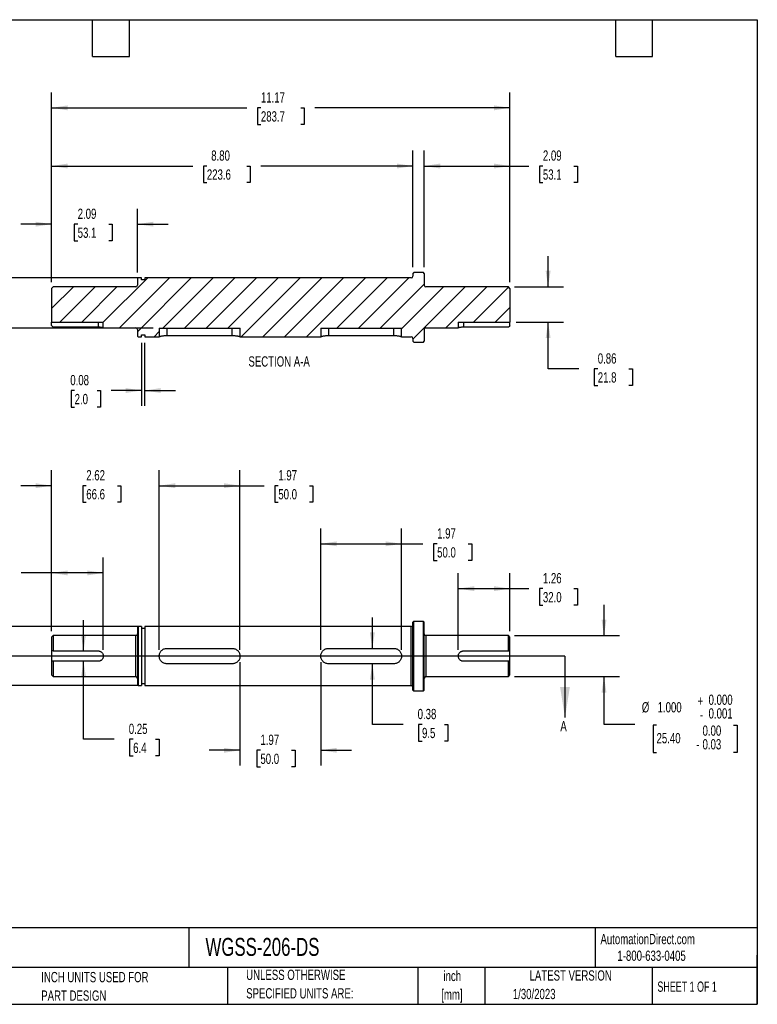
# Model space of a CAD drawing. Header units: inches. Extents: x 0.7 to 32.2, y 0.7 to 24.8.
# Tile 2 of 2: x 14.3 to 32.2, y 0.7 to 24.8. Entities that reach past the tile are written whole.
import ezdxf

# ---------------------------------------------------------------- set-up
doc = ezdxf.new("R2010")
doc.units = ezdxf.units.IN
doc.header["$LTSCALE"] = 3
doc.header["$MEASUREMENT"] = 0
doc.layers.add('DIMENSIONS', color=140, linetype='Continuous', lineweight=25)
doc.layers.add('TEXT', color=140, linetype='Continuous', lineweight=25)
doc.layers.add('HATCH', color=6, linetype='Continuous')
doc.styles.add('SLDTEXTSTYLE0', font='TXT', dxfattribs={"width": 0.7})
doc.styles.add('SLDTEXTSTYLE1', font='TXT', dxfattribs={"width": 0.65})
doc.dimstyles.new('SLDDIMSTYLE0', dxfattribs={"dimtxt": 0.254883, "dimasz": 0.39, "dimexe": 0, "dimexo": 0.0625, "dimgap": 0.063721, "dimtad": 0, "dimtih": 1, "dimtoh": 1, "dimdec": 3, "dimrnd": 1e-09, "dimzin": 12, "dimdsep": 46, "dimtxsty": 'SLDTEXTSTYLE0', "dimsah": 1, "dimcen": 0.09, "dimadec": 0, "dimazin": 3, "dimtol": 1, "dimtm": 0.001, "dimtfac": 1, "dimtdec": 3, "dimtofl": 0, "dimtmove": 0, "dimatfit": 3, "dimfxl": 0, "dimfrac": 2, "dimtolj": 1, "dimtzin": 0, "dimarcsym": 0})
doc.dimstyles.new('SLDDIMSTYLE1', dxfattribs={"dimtxt": 0.254883, "dimasz": 0.39, "dimexe": 0, "dimexo": 0.0625, "dimgap": 0.063721, "dimtad": 0, "dimtih": 1, "dimtoh": 1, "dimrnd": 1e-09, "dimzin": 12, "dimdsep": 46, "dimtxsty": 'SLDTEXTSTYLE0', "dimsah": 1, "dimcen": 0.09, "dimadec": 0, "dimazin": 3, "dimtfac": 1, "dimtofl": 0, "dimtmove": 0, "dimatfit": 3, "dimfxl": 0, "dimfrac": 2, "dimtolj": 1, "dimtzin": 12, "dimarcsym": 0})
doc.dimstyles.new('SLDDIMSTYLE2', dxfattribs={"dimtxt": 0.254883, "dimasz": 0.39, "dimexe": 0, "dimexo": 0.0625, "dimgap": 0.063721, "dimtad": 0, "dimtih": 1, "dimtoh": 1, "dimrnd": 1e-09, "dimdsep": 46, "dimtxsty": 'SLDTEXTSTYLE0', "dimsah": 1, "dimcen": 0.09, "dimadec": 0, "dimazin": 2, "dimtfac": 1, "dimtmove": 0, "dimatfit": 0, "dimfxl": 0, "dimfrac": 2, "dimtolj": 1, "dimtzin": 12, "dimarcsym": 0})
doc.dimstyles.new('SLDDIMSTYLE3', dxfattribs={"dimtxt": 0.254883, "dimasz": 0.39, "dimexe": 0, "dimexo": 0.0625, "dimgap": 0.063721, "dimtad": 0, "dimtih": 1, "dimtoh": 1, "dimrnd": 1e-09, "dimzin": 12, "dimdsep": 46, "dimtxsty": 'SLDTEXTSTYLE0', "dimsah": 1, "dimcen": 0.09, "dimadec": 0, "dimazin": 3, "dimtfac": 1, "dimtmove": 0, "dimatfit": 0, "dimfxl": 0, "dimfrac": 2, "dimtolj": 1, "dimtzin": 12, "dimarcsym": 0})
doc.dimstyles.new('SLDDIMSTYLE4', dxfattribs={"dimtxt": 0.254883, "dimasz": 0.39, "dimexe": 0, "dimexo": 0.0625, "dimgap": 0.063721, "dimtad": 0, "dimtih": 1, "dimtoh": 1, "dimdec": 3, "dimrnd": 1e-09, "dimzin": 4, "dimdsep": 46, "dimtxsty": 'SLDTEXTSTYLE0', "dimsah": 1, "dimcen": 0.09, "dimadec": 0, "dimazin": 1, "dimtol": 1, "dimtm": 0.001, "dimtfac": 1, "dimtdec": 3, "dimtmove": 0, "dimatfit": 0, "dimfxl": 0, "dimfrac": 2, "dimtolj": 1, "dimtzin": 0, "dimarcsym": 0})
doc.dimstyles.new('SLDDIMSTYLE7', dxfattribs={"dimtxt": 0.254883, "dimasz": 0.39, "dimexe": 0, "dimexo": 0.0625, "dimgap": 0.063721, "dimtad": 0, "dimtih": 1, "dimtoh": 1, "dimrnd": 1e-09, "dimzin": 4, "dimdsep": 46, "dimtxsty": 'SLDTEXTSTYLE0', "dimsah": 1, "dimcen": 0.09, "dimadec": 0, "dimazin": 1, "dimtfac": 1, "dimtofl": 0, "dimtmove": 0, "dimatfit": 3, "dimfxl": 0, "dimfrac": 2, "dimtolj": 1, "dimtzin": 12, "dimarcsym": 0})

# ---------------------------------------------------------------- blocks, each defined once
blk = doc.blocks.new('SW_NOTE_0')
at = {"layer": 'TEXT', "color": 0, "char_height": 0.25, "attachment_point": 2, "style": 'SLDTEXTSTYLE0'}
for s, insert in [('inch', (0.375, 0.322)), ('[mm]', (0.367, -0.129))]:
    blk.add_mtext(s, dxfattribs=dict(at, insert=insert))
blk = doc.blocks.new('SW_NOTE_0_1')
at = {"layer": 'TEXT', "color": 0, "char_height": 0.25, "attachment_point": 1, "style": 'SLDTEXTSTYLE0'}
for s, insert in [('UNLESS OTHERWISE', (0, 0.322)), ('SPECIFIED UNITS ARE:', (0, -0.129))]:
    blk.add_mtext(s, dxfattribs=dict(at, insert=insert))
blk = doc.blocks.new('SW_NOTE_0_5')
at = {"layer": 'TEXT', "color": 0, "char_height": 0.25, "attachment_point": 1, "style": 'SLDTEXTSTYLE0'}
for s, insert in [('INCH UNITS USED FOR', (0, 0.322)), ('PART DESIGN', (0, -0.129))]:
    blk.add_mtext(s, dxfattribs=dict(at, insert=insert))
blk = doc.blocks.new('_D')
at = {"layer": 'DIMENSIONS'}
for p, q in [((17.172, 9.956), (12.082, 9.956)), ((12.457, 9.956), (12.457, 8.519)), ((17.172, 8.519), (12.082, 8.519)), ((12.457, 7.21), (12.457, 8.519)), ((11.707, 7.21), (12.457, 7.21)), ((9.298, 7.195), (9.212, 7.195)), ((9.212, 7.195), (9.212, 6.529)), ((11.176, 7.195), (11.262, 7.195)), ((11.262, 7.195), (11.262, 6.529)), ((9.212, 6.529), (9.298, 6.529)), ((11.262, 6.529), (11.176, 6.529))]:
    blk.add_line(p, q, dxfattribs=at)
for points in [[(12.457, 9.956), (12.397, 9.566), (12.517, 9.566)], [(12.457, 8.519), (12.517, 8.909), (12.397, 8.909)]]:
    blk.add_solid(points, dxfattribs=at)
at = {"layer": 'DIMENSIONS', "char_height": 0.25, "attachment_point": 1, "style": 'SLDTEXTSTYLE0'}
for s, insert in [('0.000', (10.566, 7.937)), ('%%c', (8.939, 7.753)), ('1.437', (9.324, 7.753)), ('+', (10.293, 7.908)), ('0.001', (10.566, 7.604)), ('-', (10.354, 7.575)), ('36.51', (9.298, 7)), ('0.00', (10.419, 7.184)), ('0.03', (10.419, 6.851)), ('-', (10.268, 6.851))]:
    blk.add_mtext(s, dxfattribs=dict(at, insert=insert))
blk = doc.blocks.new('_D_1')
at = {"layer": 'DIMENSIONS'}
for p, q in [((15.055, 9.848), (15.055, 11.64)), ((16.315, 9.388), (16.315, 11.64)), ((13.213, 11.265), (13.127, 11.265)), ((13.127, 11.265), (13.127, 10.86)), ((13.97, 11.265), (14.056, 11.265)), ((14.056, 11.265), (14.056, 10.86)), ((15.055, 11.265), (14.316, 11.265)), ((16.315, 11.265), (15.055, 11.265)), ((13.127, 10.86), (13.213, 10.86)), ((14.056, 10.86), (13.97, 10.86))]:
    blk.add_line(p, q, dxfattribs=at)
for points in [[(15.055, 11.265), (15.445, 11.205), (15.445, 11.325)], [(16.315, 11.265), (15.925, 11.325), (15.925, 11.205)]]:
    blk.add_solid(points, dxfattribs=at)
at = {"layer": 'DIMENSIONS', "char_height": 0.25, "attachment_point": 1, "style": 'SLDTEXTSTYLE0'}
for s, insert in [('1.26', (13.213, 11.644)), ('32.0', (13.213, 11.182))]:
    blk.add_mtext(s, dxfattribs=dict(at, insert=insert))
blk = doc.blocks.new('_D_2')
at = {"layer": 'DIMENSIONS'}
for p, q in [((15.832, 9.363), (15.832, 10.113)), ((15.832, 7.21), (15.832, 9.113)), ((16.582, 7.21), (15.832, 7.21)), ((17.042, 7.21), (16.956, 7.21)), ((16.956, 7.21), (16.956, 6.805)), ((17.587, 7.21), (17.673, 7.21)), ((17.673, 7.21), (17.673, 6.805)), ((16.956, 6.805), (17.042, 6.805)), ((17.673, 6.805), (17.587, 6.805))]:
    blk.add_line(p, q, dxfattribs=at)
for points in [[(15.832, 9.363), (15.892, 9.753), (15.772, 9.753)], [(15.832, 9.113), (15.772, 8.723), (15.892, 8.723)]]:
    blk.add_solid(points, dxfattribs=at)
at = {"layer": 'DIMENSIONS', "char_height": 0.25, "attachment_point": 1, "style": 'SLDTEXTSTYLE0'}
for s, insert in [('0.25', (16.936, 7.589)), ('6.4', (17.042, 7.127))]:
    blk.add_mtext(s, dxfattribs=dict(at, insert=insert))
blk = doc.blocks.new('_D_3')
at = {"layer": 'DIMENSIONS'}
for p, q in [((15.055, 9.848), (15.055, 13.766)), ((17.677, 9.388), (17.677, 13.766)), ((15.055, 13.391), (14.305, 13.391)), ((15.9, 13.391), (15.814, 13.391)), ((15.814, 13.391), (15.814, 12.986)), ((16.657, 13.391), (16.743, 13.391)), ((16.743, 13.391), (16.743, 12.986)), ((17.677, 13.391), (18.427, 13.391)), ((15.814, 12.986), (15.9, 12.986)), ((16.743, 12.986), (16.657, 12.986))]:
    blk.add_line(p, q, dxfattribs=at)
for points in [[(15.055, 13.391), (14.665, 13.451), (14.665, 13.331)], [(17.677, 13.391), (18.067, 13.331), (18.067, 13.451)]]:
    blk.add_solid(points, dxfattribs=at)
at = {"layer": 'DIMENSIONS', "char_height": 0.25, "attachment_point": 1, "style": 'SLDTEXTSTYLE0'}
for s, insert in [('2.62', (15.9, 13.77)), ('66.6', (15.9, 13.308))]:
    blk.add_mtext(s, dxfattribs=dict(at, insert=insert))
blk = doc.blocks.new('_D_4')
at = {"layer": 'DIMENSIONS'}
for p, q in [((17.677, 9.388), (17.677, 13.766)), ((19.645, 9.388), (19.645, 13.766)), ((17.677, 13.391), (19.645, 13.391)), ((19.645, 13.391), (20.234, 13.391)), ((20.579, 13.391), (20.493, 13.391)), ((20.493, 13.391), (20.493, 12.986)), ((21.336, 13.391), (21.422, 13.391)), ((21.422, 13.391), (21.422, 12.986)), ((20.493, 12.986), (20.579, 12.986)), ((21.422, 12.986), (21.336, 12.986))]:
    blk.add_line(p, q, dxfattribs=at)
for points in [[(17.677, 13.391), (18.067, 13.331), (18.067, 13.451)], [(19.645, 13.391), (19.255, 13.451), (19.255, 13.331)]]:
    blk.add_solid(points, dxfattribs=at)
at = {"layer": 'DIMENSIONS', "char_height": 0.25, "attachment_point": 1, "style": 'SLDTEXTSTYLE0'}
for s, insert in [('1.97', (20.579, 13.77)), ('50.0', (20.579, 13.308))]:
    blk.add_mtext(s, dxfattribs=dict(at, insert=insert))
blk = doc.blocks.new('_D_5')
at = {"layer": 'DIMENSIONS'}
for p, q in [((21.614, 9.388), (21.614, 12.349)), ((23.582, 9.388), (23.582, 12.349)), ((21.614, 11.974), (23.582, 11.974)), ((23.582, 11.974), (24.103, 11.974)), ((24.449, 11.974), (24.363, 11.974)), ((24.363, 11.974), (24.363, 11.569)), ((25.206, 11.974), (25.292, 11.974)), ((25.292, 11.974), (25.292, 11.569)), ((24.363, 11.569), (24.449, 11.569)), ((25.292, 11.569), (25.206, 11.569))]:
    blk.add_line(p, q, dxfattribs=at)
for points in [[(21.614, 11.974), (22.004, 11.914), (22.004, 12.034)], [(23.582, 11.974), (23.192, 12.034), (23.192, 11.914)]]:
    blk.add_solid(points, dxfattribs=at)
at = {"layer": 'DIMENSIONS', "char_height": 0.25, "attachment_point": 1, "style": 'SLDTEXTSTYLE0'}
for s, insert in [('1.97', (24.449, 12.353)), ('50.0', (24.449, 11.891))]:
    blk.add_mtext(s, dxfattribs=dict(at, insert=insert))
blk = doc.blocks.new('_D_6')
at = {"layer": 'DIMENSIONS'}
for p, q in [((19.645, 9.088), (19.645, 6.567)), ((21.614, 9.088), (21.614, 6.567)), ((19.645, 6.942), (18.895, 6.942)), ((20.143, 6.942), (20.058, 6.942)), ((20.058, 6.942), (20.058, 6.537)), ((20.901, 6.942), (20.986, 6.942)), ((20.986, 6.942), (20.986, 6.537)), ((21.614, 6.942), (22.364, 6.942)), ((20.058, 6.537), (20.143, 6.537)), ((20.986, 6.537), (20.901, 6.537))]:
    blk.add_line(p, q, dxfattribs=at)
for points in [[(19.645, 6.942), (19.255, 7.002), (19.255, 6.882)], [(21.614, 6.942), (22.004, 6.882), (22.004, 7.002)]]:
    blk.add_solid(points, dxfattribs=at)
at = {"layer": 'DIMENSIONS', "char_height": 0.25, "attachment_point": 1, "style": 'SLDTEXTSTYLE0'}
for s, insert in [('1.97', (20.143, 7.322)), ('50.0', (20.143, 6.859))]:
    blk.add_mtext(s, dxfattribs=dict(at, insert=insert))
blk = doc.blocks.new('_D_7')
at = {"layer": 'DIMENSIONS'}
for p, q in [((24.964, 9.388), (24.964, 11.257)), ((26.224, 9.848), (26.224, 11.257)), ((24.964, 10.882), (26.224, 10.882)), ((26.224, 10.882), (26.681, 10.882)), ((27.026, 10.882), (26.94, 10.882)), ((26.94, 10.882), (26.94, 10.477)), ((27.783, 10.882), (27.869, 10.882)), ((27.869, 10.882), (27.869, 10.477)), ((26.94, 10.477), (27.026, 10.477)), ((27.869, 10.477), (27.783, 10.477))]:
    blk.add_line(p, q, dxfattribs=at)
for points in [[(24.964, 10.882), (25.354, 10.822), (25.354, 10.942)], [(26.224, 10.882), (25.834, 10.942), (25.834, 10.822)]]:
    blk.add_solid(points, dxfattribs=at)
at = {"layer": 'DIMENSIONS', "char_height": 0.25, "attachment_point": 1, "style": 'SLDTEXTSTYLE0'}
for s, insert in [('1.26', (27.026, 11.262)), ('32.0', (27.026, 10.799))]:
    blk.add_mtext(s, dxfattribs=dict(at, insert=insert))
blk = doc.blocks.new('_D_8')
at = {"layer": 'DIMENSIONS'}
for p, q in [((22.87, 9.425), (22.87, 10.175)), ((22.87, 7.572), (22.87, 9.05)), ((23.62, 7.572), (22.87, 7.572)), ((24.08, 7.572), (23.995, 7.572)), ((23.995, 7.572), (23.995, 7.167)), ((24.625, 7.572), (24.711, 7.572)), ((24.711, 7.572), (24.711, 7.167)), ((23.995, 7.167), (24.08, 7.167)), ((24.711, 7.167), (24.625, 7.167))]:
    blk.add_line(p, q, dxfattribs=at)
for points in [[(22.87, 9.425), (22.93, 9.815), (22.81, 9.815)], [(22.87, 9.05), (22.81, 8.66), (22.93, 8.66)]]:
    blk.add_solid(points, dxfattribs=at)
at = {"layer": 'DIMENSIONS', "char_height": 0.25, "attachment_point": 1, "style": 'SLDTEXTSTYLE0'}
for s, insert in [('0.38', (23.974, 7.951)), ('9.5', (24.08, 7.489))]:
    blk.add_mtext(s, dxfattribs=dict(at, insert=insert))
blk = doc.blocks.new('_D_9')
at = {"layer": 'DIMENSIONS'}
for p, q in [((28.515, 9.738), (28.515, 10.488)), ((26.334, 9.738), (28.89, 9.738)), ((26.334, 8.738), (28.89, 8.738)), ((28.515, 7.572), (28.515, 8.738)), ((29.265, 7.572), (28.515, 7.572)), ((29.795, 7.557), (29.709, 7.557)), ((29.709, 7.557), (29.709, 6.891)), ((31.673, 7.557), (31.759, 7.557)), ((31.759, 7.557), (31.759, 6.891)), ((29.709, 6.891), (29.795, 6.891)), ((31.759, 6.891), (31.673, 6.891))]:
    blk.add_line(p, q, dxfattribs=at)
for points in [[(28.515, 9.738), (28.575, 10.128), (28.455, 10.128)], [(28.515, 8.738), (28.455, 8.348), (28.575, 8.348)]]:
    blk.add_solid(points, dxfattribs=at)
at = {"layer": 'DIMENSIONS', "char_height": 0.25, "attachment_point": 1, "style": 'SLDTEXTSTYLE0'}
for s, insert in [('+', (30.79, 8.27)), ('0.000', (31.063, 8.299)), ('%%c', (29.436, 8.115)), ('1.000', (29.821, 8.115)), ('0.001', (31.063, 7.966)), ('-', (30.851, 7.937)), ('0.00', (30.916, 7.546)), ('25.40', (29.795, 7.362)), ('0.03', (30.916, 7.213)), ('-', (30.765, 7.213))]:
    blk.add_mtext(s, dxfattribs=dict(at, insert=insert))
blk = doc.blocks.new('_D_11')
at = {"layer": 'DIMENSIONS'}
for p, q in [((15.055, 18.349), (15.055, 20.141)), ((17.145, 18.588), (17.145, 20.141)), ((15.055, 19.766), (14.305, 19.766)), ((15.69, 19.766), (15.604, 19.766)), ((15.604, 19.766), (15.604, 19.361)), ((16.447, 19.766), (16.533, 19.766)), ((16.533, 19.766), (16.533, 19.361)), ((17.145, 19.766), (17.895, 19.766)), ((15.604, 19.361), (15.69, 19.361)), ((16.533, 19.361), (16.447, 19.361))]:
    blk.add_line(p, q, dxfattribs=at)
for points in [[(15.055, 19.766), (14.665, 19.826), (14.665, 19.706)], [(17.145, 19.766), (17.535, 19.706), (17.535, 19.826)]]:
    blk.add_solid(points, dxfattribs=at)
at = {"layer": 'DIMENSIONS', "char_height": 0.25, "attachment_point": 1, "style": 'SLDTEXTSTYLE0'}
for s, insert in [('2.09', (15.69, 20.145)), ('53.1', (15.69, 19.683))]:
    blk.add_mtext(s, dxfattribs=dict(at, insert=insert))
blk = doc.blocks.new('_D_12')
at = {"layer": 'DIMENSIONS'}
for p, q in [((17.246, 16.87), (17.246, 15.336)), ((17.322, 16.87), (17.322, 15.336)), ((15.616, 15.711), (15.53, 15.711)), ((15.53, 15.711), (15.53, 15.306)), ((16.161, 15.711), (16.246, 15.711)), ((16.246, 15.711), (16.246, 15.306)), ((17.246, 15.711), (16.506, 15.711)), ((17.322, 15.711), (18.072, 15.711)), ((15.53, 15.306), (15.616, 15.306)), ((16.246, 15.306), (16.161, 15.306))]:
    blk.add_line(p, q, dxfattribs=at)
for points in [[(17.246, 15.711), (16.856, 15.771), (16.856, 15.651)], [(17.322, 15.711), (17.712, 15.651), (17.712, 15.771)]]:
    blk.add_solid(points, dxfattribs=at)
at = {"layer": 'DIMENSIONS', "char_height": 0.25, "attachment_point": 1, "style": 'SLDTEXTSTYLE0'}
for s, insert in [('0.08', (15.51, 16.09)), ('2.0', (15.616, 15.628))]:
    blk.add_mtext(s, dxfattribs=dict(at, insert=insert))
blk = doc.blocks.new('_D_13')
at = {"layer": 'DIMENSIONS'}
for p, q in [((17.172, 18.457), (13.499, 18.457)), ((13.874, 18.457), (13.874, 17.231)), ((17.527, 17.231), (13.499, 17.231)), ((13.874, 16.124), (13.874, 17.231)), ((11.907, 16.124), (11.821, 16.124)), ((11.821, 16.124), (11.821, 15.719)), ((12.664, 16.124), (12.75, 16.124)), ((12.75, 16.124), (12.75, 15.719)), ((13.124, 16.124), (13.874, 16.124)), ((11.821, 15.719), (11.907, 15.719)), ((12.75, 15.719), (12.664, 15.719))]:
    blk.add_line(p, q, dxfattribs=at)
for points in [[(13.874, 18.457), (13.814, 18.067), (13.934, 18.067)], [(13.874, 17.231), (13.934, 17.621), (13.814, 17.621)]]:
    blk.add_solid(points, dxfattribs=at)
at = {"layer": 'DIMENSIONS', "char_height": 0.25, "attachment_point": 1, "style": 'SLDTEXTSTYLE0'}
for s, insert in [('1.23', (11.907, 16.504)), ('31.2', (11.907, 16.042))]:
    blk.add_mtext(s, dxfattribs=dict(at, insert=insert))
blk = doc.blocks.new('_D_14')
at = {"layer": 'DIMENSIONS'}
for p, q in [((15.055, 18.349), (15.055, 21.558)), ((23.858, 18.715), (23.858, 21.558)), ((15.055, 21.183), (18.493, 21.183)), ((18.838, 21.183), (18.753, 21.183)), ((18.753, 21.183), (18.753, 20.778)), ((19.808, 21.183), (19.893, 21.183)), ((19.893, 21.183), (19.893, 20.778)), ((23.858, 21.183), (20.153, 21.183)), ((18.753, 20.778), (18.838, 20.778)), ((19.893, 20.778), (19.808, 20.778))]:
    blk.add_line(p, q, dxfattribs=at)
for points in [[(15.055, 21.183), (15.445, 21.123), (15.445, 21.243)], [(23.858, 21.183), (23.468, 21.243), (23.468, 21.123)]]:
    blk.add_solid(points, dxfattribs=at)
at = {"layer": 'DIMENSIONS', "char_height": 0.25, "attachment_point": 1, "style": 'SLDTEXTSTYLE0'}
for s, insert in [('8.80', (18.944, 21.563)), ('223.6', (18.838, 21.101))]:
    blk.add_mtext(s, dxfattribs=dict(at, insert=insert))
blk = doc.blocks.new('_D_15')
at = {"layer": 'DIMENSIONS'}
for p, q in [((24.133, 18.715), (24.133, 21.558)), ((26.224, 18.349), (26.224, 21.558)), ((24.133, 21.183), (26.224, 21.183)), ((26.224, 21.183), (26.681, 21.183)), ((27.026, 21.183), (26.94, 21.183)), ((26.94, 21.183), (26.94, 20.778)), ((27.783, 21.183), (27.869, 21.183)), ((27.869, 21.183), (27.869, 20.778)), ((26.94, 20.778), (27.026, 20.778)), ((27.869, 20.778), (27.783, 20.778))]:
    blk.add_line(p, q, dxfattribs=at)
for points in [[(24.133, 21.183), (24.523, 21.123), (24.523, 21.243)], [(26.224, 21.183), (25.834, 21.243), (25.834, 21.123)]]:
    blk.add_solid(points, dxfattribs=at)
at = {"layer": 'DIMENSIONS', "char_height": 0.25, "attachment_point": 1, "style": 'SLDTEXTSTYLE0'}
for s, insert in [('2.09', (27.026, 21.563)), ('53.1', (27.026, 21.101))]:
    blk.add_mtext(s, dxfattribs=dict(at, insert=insert))
blk = doc.blocks.new('_D_16')
at = {"layer": 'DIMENSIONS'}
for p, q in [((27.153, 18.239), (27.153, 18.989)), ((26.334, 18.239), (27.528, 18.239)), ((26.374, 17.38), (27.528, 17.38)), ((27.153, 16.239), (27.153, 17.38)), ((27.903, 16.239), (27.153, 16.239)), ((28.363, 16.239), (28.277, 16.239)), ((28.277, 16.239), (28.277, 15.834)), ((29.12, 16.239), (29.206, 16.239)), ((29.206, 16.239), (29.206, 15.834)), ((28.277, 15.834), (28.363, 15.834)), ((29.206, 15.834), (29.12, 15.834))]:
    blk.add_line(p, q, dxfattribs=at)
for points in [[(27.153, 18.239), (27.213, 18.629), (27.093, 18.629)], [(27.153, 17.38), (27.093, 16.99), (27.213, 16.99)]]:
    blk.add_solid(points, dxfattribs=at)
at = {"layer": 'DIMENSIONS', "char_height": 0.25, "attachment_point": 1, "style": 'SLDTEXTSTYLE0'}
for s, insert in [('0.86', (28.363, 16.618)), ('21.8', (28.363, 16.156))]:
    blk.add_mtext(s, dxfattribs=dict(at, insert=insert))
blk = doc.blocks.new('_D_17')
at = {"layer": 'DIMENSIONS'}
for p, q in [((15.055, 18.349), (15.055, 22.976)), ((26.224, 18.349), (26.224, 22.976)), ((15.055, 22.601), (19.809, 22.601)), ((20.155, 22.601), (20.069, 22.601)), ((20.069, 22.601), (20.069, 22.196)), ((21.124, 22.601), (21.21, 22.601)), ((21.21, 22.601), (21.21, 22.196)), ((26.224, 22.601), (21.47, 22.601)), ((20.069, 22.196), (20.155, 22.196)), ((21.21, 22.196), (21.124, 22.196))]:
    blk.add_line(p, q, dxfattribs=at)
for points in [[(15.055, 22.601), (15.445, 22.541), (15.445, 22.661)], [(26.224, 22.601), (25.834, 22.661), (25.834, 22.541)]]:
    blk.add_solid(points, dxfattribs=at)
at = {"layer": 'DIMENSIONS', "char_height": 0.25, "attachment_point": 1, "style": 'SLDTEXTSTYLE0'}
for s, insert in [('11.17', (20.155, 22.98)), ('283.7', (20.155, 22.518))]:
    blk.add_mtext(s, dxfattribs=dict(at, insert=insert))

msp = doc.modelspace()

# ---------------------------------------------------------------- hatches: boundary and pattern name
at = {"layer": 'HATCH'}
h = msp.add_hatch(dxfattribs=at)
h.set_pattern_fill('ANSI31', color=256, scale=3, style=0)
edge = h.paths.add_edge_path(flags=0)
edge.add_line((23.8776, 18.5851), (23.8579, 18.5654))
edge.add_line((23.8579, 18.5654), (23.8579, 18.4967))
edge.add_arc((23.8185, 18.4967), 0.0394, 270, 360, ccw=False)
edge.add_line((23.8185, 18.4573), (17.3225, 18.4573))
edge.add_line((17.3225, 18.4573), (17.3225, 18.4079))
edge.add_line((17.3225, 18.4079), (17.2457, 18.4079))
edge.add_line((17.2457, 18.4079), (17.2457, 18.4573))
edge.add_line((17.2457, 18.4573), (17.165, 18.4573))
edge.add_line((17.165, 18.4573), (17.1453, 18.4376))
edge.add_line((17.1453, 18.4376), (17.1453, 18.278))
edge.add_arc((17.1059, 18.278), 0.0394, 270, 360, ccw=False)
edge.add_line((17.1059, 18.2386), (15.0945, 18.2386))
edge.add_line((15.0945, 18.2386), (15.0551, 18.1992))
edge.add_line((15.0551, 18.1992), (15.0551, 17.3795))
edge.add_line((15.0551, 17.3795), (16.315, 17.3795))
edge.add_line((16.315, 17.3795), (16.315, 17.2386))
edge.add_line((16.315, 17.2386), (17.1059, 17.2386))
edge.add_arc((17.1059, 17.1992), 0.0394, 0, 90, ccw=False)
edge.add_line((17.1453, 17.1992), (17.1453, 17.0396))
edge.add_line((17.1453, 17.0396), (17.165, 17.0199))
edge.add_line((17.165, 17.0199), (17.2457, 17.0199))
edge.add_line((17.2457, 17.0199), (17.2457, 17.0693))
edge.add_line((17.2457, 17.0693), (17.3225, 17.0693))
edge.add_line((17.3225, 17.0693), (17.3225, 17.0199))
edge.add_line((17.3225, 17.0199), (17.6768, 17.0199))
edge.add_line((17.6768, 17.0199), (17.6768, 17.2308))
edge.add_line((17.6768, 17.2308), (19.6453, 17.2308))
edge.add_line((19.6453, 17.2308), (19.6453, 17.0199))
edge.add_line((19.6453, 17.0199), (21.6138, 17.0199))
edge.add_line((21.6138, 17.0199), (21.6138, 17.2308))
edge.add_line((21.6138, 17.2308), (23.5823, 17.2308))
edge.add_line((23.5823, 17.2308), (23.5823, 17.0199))
edge.add_line((23.5823, 17.0199), (23.8185, 17.0199))
edge.add_arc((23.8185, 16.9805), 0.0394, 0, 90, ccw=False)
edge.add_line((23.8579, 16.9805), (23.8579, 16.9118))
edge.add_line((23.8579, 16.9118), (23.8776, 16.8921))
edge.add_line((23.8776, 16.8921), (24.1138, 16.8921))
edge.add_line((24.1138, 16.8921), (24.1335, 16.9118))
edge.add_line((24.1335, 16.9118), (24.1335, 17.1992))
edge.add_arc((24.1729, 17.1992), 0.0394, 90, 180, ccw=False)
edge.add_line((24.1729, 17.2386), (24.9638, 17.2386))
edge.add_line((24.9638, 17.2386), (24.9638, 17.3795))
edge.add_line((24.9638, 17.3795), (26.2236, 17.3795))
edge.add_line((26.2236, 17.3795), (26.2236, 18.1992))
edge.add_line((26.2236, 18.1992), (26.1843, 18.2386))
edge.add_line((26.1843, 18.2386), (24.1729, 18.2386))
edge.add_arc((24.1729, 18.278), 0.0394, 180, 270, ccw=False)
edge.add_line((24.1335, 18.278), (24.1335, 18.5654))
edge.add_line((24.1335, 18.5654), (24.1138, 18.5851))
edge.add_line((24.1138, 18.5851), (23.8776, 18.5851))

# ---------------------------------------------------------------- linework, layer by layer
for p, q in [((23.8776, 18.5851), (23.8579, 18.5654)), ((23.8579, 18.5654), (23.8579, 18.4967)), ((24.1138, 18.5851), (23.8776, 18.5851)), ((24.1335, 18.5654), (24.1138, 18.5851)), ((24.1335, 18.5654), (24.1335, 18.278)), ((17.165, 18.4573), (17.1453, 18.4376)), ((17.1453, 18.4376), (17.1453, 18.278)), ((17.2457, 18.4573), (17.165, 18.4573)), ((17.2457, 18.4079), (17.2457, 18.4573)), ((17.3225, 18.4079), (17.2457, 18.4079)), ((23.8185, 18.4573), (17.3225, 18.4573)), ((17.3225, 18.4573), (17.3225, 18.4079)), ((15.0945, 18.2386), (15.0551, 18.1992)), ((15.0551, 18.1992), (15.0551, 17.3795)), ((17.1059, 18.2386), (15.0945, 18.2386)), ((26.1843, 18.2386), (24.1729, 18.2386)), ((26.2236, 18.1992), (26.1843, 18.2386)), ((26.2236, 18.1992), (26.2236, 17.3795)), ((15.0551, 17.3795), (16.315, 17.3795)), ((15.0551, 17.2953), (15.0551, 17.3795)), ((16.19, 17.3795), (16.19, 17.2545)), ((16.315, 17.2386), (16.315, 17.3795)), ((24.9638, 17.3795), (24.9638, 17.2386)), ((24.9638, 17.3795), (26.2236, 17.3795)), ((25.0888, 17.3795), (25.0888, 17.2545)), ((26.2236, 17.2953), (26.2236, 17.3795)), ((16.19, 17.2545), (15.0945, 17.2545)), ((16.315, 17.2386), (17.1059, 17.2386)), ((17.1453, 17.1992), (17.1453, 17.0396)), ((17.2457, 17.0693), (17.3225, 17.0693)), ((17.2457, 17.0199), (17.2457, 17.0693)), ((17.3225, 17.0693), (17.3225, 17.0199)), ((17.6768, 17.2308), (17.6768, 17.0199)), ((17.6768, 17.2308), (19.6453, 17.2308)), ((17.8644, 17.2308), (17.8644, 17.0448)), ((19.4577, 17.0448), (17.8644, 17.0448)), ((19.4577, 17.0448), (19.4577, 17.2308)), ((19.6453, 17.0199), (19.6453, 17.2308)), ((21.6138, 17.2308), (21.6138, 17.0199)), ((21.6138, 17.2308), (23.5823, 17.2308)), ((21.8014, 17.2308), (21.8014, 17.0448)), ((23.3947, 17.0448), (21.8014, 17.0448)), ((23.3947, 17.0448), (23.3947, 17.2308)), ((23.5823, 17.0199), (23.5823, 17.2308)), ((24.1335, 17.1992), (24.1335, 16.9118)), ((24.1729, 17.2386), (24.9638, 17.2386)), ((26.1843, 17.2545), (25.0888, 17.2545)), ((17.1453, 17.0396), (17.165, 17.0199)), ((17.165, 17.0199), (17.2457, 17.0199)), ((17.3225, 17.0199), (17.6768, 17.0199)), ((19.6453, 17.0199), (21.6138, 17.0199)), ((23.5823, 17.0199), (23.8185, 17.0199)), ((23.8579, 16.9805), (23.8579, 16.9118)), ((23.8579, 16.9118), (23.8776, 16.8921)), ((23.8776, 16.8921), (24.1138, 16.8921)), ((24.1138, 16.8921), (24.1335, 16.9118)), ((23.8776, 10.0841), (23.8579, 10.0644)), ((24.1138, 10.0841), (23.8776, 10.0841)), ((23.8776, 8.3911), (23.8776, 10.0841)), ((24.1335, 10.0644), (24.1138, 10.0841)), ((24.1138, 9.2376), (24.1138, 10.0841)), ((17.165, 9.9563), (17.1453, 9.9366)), ((17.1453, 9.9366), (17.1453, 8.5386)), ((17.2457, 9.9563), (17.165, 9.9563)), ((17.165, 9.9563), (17.165, 9.2376)), ((17.2457, 9.9563), (17.2457, 9.2376)), ((17.3225, 9.9069), (17.2457, 9.9069)), ((23.8185, 9.9563), (17.3225, 9.9563)), ((17.3225, 9.9563), (17.3225, 9.2376)), ((23.8185, 9.2376), (23.8185, 9.9563)), ((23.8579, 8.4108), (23.8579, 10.0644)), ((24.1335, 9.2376), (24.1335, 10.0644)), ((15.0945, 9.7376), (15.0551, 9.6982)), ((15.0551, 9.6982), (15.0551, 9.3626)), ((17.1059, 9.7376), (15.0945, 9.7376)), ((15.0945, 9.7376), (15.0945, 9.3626)), ((17.1059, 9.2376), (17.1059, 9.7376)), ((26.1843, 9.7376), (24.1729, 9.7376)), ((24.1729, 9.7376), (24.1729, 9.2376)), ((26.2236, 9.6982), (26.1843, 9.7376)), ((26.1843, 9.3626), (26.1843, 9.7376)), ((26.2236, 9.3626), (26.2236, 9.6982)), ((15.0551, 9.3626), (15.0551, 9.1126)), ((15.0945, 9.3626), (16.19, 9.3626)), ((17.8644, 9.4252), (19.4577, 9.4252)), ((21.8014, 9.4252), (23.3947, 9.4252)), ((25.0888, 9.3626), (26.1843, 9.3626)), ((26.2236, 9.1126), (26.2236, 9.3626)), ((17.1059, 8.7376), (17.1059, 9.2376)), ((17.165, 9.2376), (17.165, 8.5189)), ((17.2457, 9.2376), (17.2457, 8.5189)), ((17.3225, 9.2376), (17.3225, 8.5189)), ((23.8185, 8.5189), (23.8185, 9.2376)), ((24.1138, 8.3911), (24.1138, 9.2376)), ((24.1335, 8.4108), (24.1335, 9.2376)), ((24.1729, 9.2376), (24.1729, 8.7376)), ((15.0551, 9.1126), (15.0551, 8.777)), ((15.0945, 9.1126), (15.0945, 8.7376)), ((16.19, 9.1126), (15.0945, 9.1126)), ((19.4577, 9.05), (17.8644, 9.05)), ((23.3947, 9.05), (21.8014, 9.05)), ((26.1843, 9.1126), (25.0888, 9.1126)), ((26.1843, 8.7376), (26.1843, 9.1126)), ((26.2236, 8.777), (26.2236, 9.1126)), ((15.0551, 8.777), (15.0945, 8.7376)), ((15.0945, 8.7376), (17.1059, 8.7376)), ((24.1729, 8.7376), (26.1843, 8.7376)), ((26.1843, 8.7376), (26.2236, 8.777)), ((17.1453, 8.5386), (17.165, 8.5189)), ((17.165, 8.5189), (17.2457, 8.5189)), ((17.2457, 8.5683), (17.3225, 8.5683)), ((17.3225, 8.5189), (23.8185, 8.5189)), ((23.8579, 8.4108), (23.8776, 8.3911)), ((24.1138, 8.3911), (24.1335, 8.4108)), ((23.8776, 8.3911), (24.1138, 8.3911))]:
    msp.add_line(p, q)
for centre, start, end in [((23.8185, 18.4967), 270, 0), ((17.1059, 18.278), 270, 0), ((24.1729, 18.278), 180, 270), ((17.1059, 17.1992), 0, 90), ((24.1729, 17.1992), 90, 180), ((23.8185, 16.9805), 0, 90), ((23.8185, 9.9957), 270, 0), ((17.1059, 9.777), 270, 0), ((24.1729, 9.777), 180, 270), ((17.1059, 8.6982), 0, 90), ((24.1729, 8.6982), 90, 180), ((23.8185, 8.4795), 0, 90)]:
    msp.add_arc(centre, 0.0394, start, end)
for points in [[(15.0945, 17.2545), (15.0814, 17.268), (15.0682, 17.2816), (15.0551, 17.2953)], [(26.2236, 17.2953), (26.2105, 17.2816), (26.1974, 17.268), (26.1843, 17.2545)], [(15.0945, 9.3626), (15.0814, 9.3626), (15.0682, 9.3626), (15.0551, 9.3626)], [(26.1843, 9.3626), (26.1974, 9.3626), (26.2105, 9.3626), (26.2236, 9.3626)], [(15.0945, 9.1126), (15.0814, 9.1126), (15.0682, 9.1126), (15.0551, 9.1126)], [(26.2236, 9.1126), (26.2105, 9.1126), (26.1974, 9.1126), (26.1843, 9.1126)]]:
    msp.add_open_spline(points, degree=3)
for points, knots in [([(16.315, 17.2386), (16.315, 17.2386), (16.3142, 17.2388), (16.311, 17.2396), (16.3086, 17.2402), (16.3023, 17.2416), (16.2984, 17.2425), (16.2894, 17.2444), (16.2841, 17.2454), (16.2727, 17.2475), (16.2664, 17.2485), (16.2527, 17.2505), (16.2455, 17.2514), (16.2305, 17.2528), (16.2226, 17.2534), (16.2065, 17.2543), (16.1983, 17.2545), (16.19, 17.2545)], [0, 0, 0, 0, 0.125, 0.125, 0.25, 0.25, 0.375, 0.375, 0.5, 0.5, 0.625, 0.625, 0.75, 0.75, 0.875, 0.875, 1, 1, 1, 1]), ([(17.8644, 17.0448), (17.8519, 17.0448), (17.8397, 17.0445), (17.8157, 17.0432), (17.8037, 17.0423), (17.7811, 17.0399), (17.7703, 17.0385), (17.75, 17.0355), (17.7404, 17.0339), (17.7232, 17.0306), (17.7154, 17.029), (17.7017, 17.026), (17.6959, 17.0247), (17.6865, 17.0224), (17.6829, 17.0215), (17.678, 17.0202), (17.6768, 17.0199), (17.6768, 17.0199)], [0, 0, 0, 0, 0.125, 0.125, 0.25, 0.25, 0.375, 0.375, 0.5, 0.5, 0.625, 0.625, 0.75, 0.75, 0.875, 0.875, 1, 1, 1, 1]), ([(19.6453, 17.0199), (19.6453, 17.0199), (19.6441, 17.0202), (19.6393, 17.0214), (19.6356, 17.0224), (19.6262, 17.0247), (19.6205, 17.026), (19.6069, 17.029), (19.599, 17.0306), (19.5818, 17.0339), (19.5724, 17.0355), (19.5519, 17.0385), (19.5411, 17.0399), (19.5186, 17.0422), (19.5067, 17.0432), (19.4824, 17.0445), (19.4701, 17.0448), (19.4577, 17.0448)], [0, 0, 0, 0, 0.125, 0.125, 0.25, 0.25, 0.375, 0.375, 0.5, 0.5, 0.625, 0.625, 0.75, 0.75, 0.875, 0.875, 1, 1, 1, 1]), ([(21.8014, 17.0448), (21.789, 17.0448), (21.7767, 17.0445), (21.7527, 17.0432), (21.7408, 17.0423), (21.7181, 17.0399), (21.7073, 17.0385), (21.687, 17.0355), (21.6774, 17.0339), (21.6602, 17.0306), (21.6524, 17.029), (21.6387, 17.026), (21.6329, 17.0247), (21.6235, 17.0224), (21.6199, 17.0215), (21.615, 17.0202), (21.6138, 17.0199), (21.6138, 17.0199)], [0, 0, 0, 0, 0.125, 0.125, 0.25, 0.25, 0.375, 0.375, 0.5, 0.5, 0.625, 0.625, 0.75, 0.75, 0.875, 0.875, 1, 1, 1, 1]), ([(23.5823, 17.0199), (23.5823, 17.0199), (23.5811, 17.0202), (23.5763, 17.0214), (23.5727, 17.0224), (23.5632, 17.0247), (23.5575, 17.026), (23.5439, 17.029), (23.536, 17.0306), (23.5188, 17.0339), (23.5094, 17.0355), (23.4889, 17.0385), (23.4781, 17.0399), (23.4556, 17.0422), (23.4437, 17.0432), (23.4194, 17.0445), (23.4071, 17.0448), (23.3947, 17.0448)], [0, 0, 0, 0, 0.125, 0.125, 0.25, 0.25, 0.375, 0.375, 0.5, 0.5, 0.625, 0.625, 0.75, 0.75, 0.875, 0.875, 1, 1, 1, 1]), ([(25.0888, 17.2545), (25.0805, 17.2545), (25.0724, 17.2543), (25.0564, 17.2535), (25.0484, 17.2528), (25.0333, 17.2514), (25.0261, 17.2505), (25.0126, 17.2486), (25.0062, 17.2475), (24.9947, 17.2454), (24.9895, 17.2444), (24.9804, 17.2425), (24.9765, 17.2416), (24.9703, 17.2402), (24.9679, 17.2396), (24.9646, 17.2388), (24.9638, 17.2386), (24.9638, 17.2386)], [0, 0, 0, 0, 0.125, 0.125, 0.25, 0.25, 0.375, 0.375, 0.5, 0.5, 0.625, 0.625, 0.75, 0.75, 0.875, 0.875, 1, 1, 1, 1]), ([(16.19, 9.3626), (16.1983, 9.3626), (16.2064, 9.3618), (16.2224, 9.3586), (16.2304, 9.3562), (16.2455, 9.3499), (16.2527, 9.3461), (16.2662, 9.337), (16.2726, 9.3318), (16.2841, 9.3203), (16.2892, 9.314), (16.2984, 9.3004), (16.3023, 9.2932), (16.3085, 9.2781), (16.3109, 9.2703), (16.3142, 9.2541), (16.315, 9.2459), (16.315, 9.2293), (16.3142, 9.2212), (16.311, 9.2052), (16.3086, 9.1972), (16.3023, 9.1821), (16.2984, 9.1749), (16.2894, 9.1614), (16.2841, 9.155), (16.2727, 9.1435), (16.2664, 9.1383), (16.2527, 9.1292), (16.2455, 9.1253), (16.2305, 9.1191), (16.2226, 9.1167), (16.2065, 9.1134), (16.1983, 9.1126), (16.19, 9.1126)], [0, 0, 0, 0, 0.0625, 0.0625, 0.125, 0.125, 0.1875, 0.1875, 0.25, 0.25, 0.3125, 0.3125, 0.375, 0.375, 0.4375, 0.4375, 0.5, 0.5, 0.5625, 0.5625, 0.625, 0.625, 0.6875, 0.6875, 0.75, 0.75, 0.8125, 0.8125, 0.875, 0.875, 0.9375, 0.9375, 1, 1, 1, 1]), ([(17.8644, 9.05), (17.8519, 9.05), (17.8397, 9.0512), (17.8157, 9.056), (17.8037, 9.0597), (17.7811, 9.0691), (17.7703, 9.0748), (17.75, 9.0884), (17.7404, 9.0963), (17.7232, 9.1135), (17.7154, 9.1229), (17.7017, 9.1434), (17.6959, 9.1542), (17.6865, 9.1767), (17.6829, 9.1886), (17.678, 9.2129), (17.6768, 9.2252), (17.6768, 9.2501), (17.678, 9.2623), (17.6828, 9.2863), (17.6864, 9.2983), (17.6959, 9.3209), (17.7016, 9.3317), (17.7152, 9.352), (17.7231, 9.3616), (17.7403, 9.3788), (17.7497, 9.3866), (17.7702, 9.4003), (17.781, 9.4061), (17.8035, 9.4155), (17.8154, 9.4191), (17.8397, 9.424), (17.8519, 9.4252), (17.8644, 9.4252)], [0, 0, 0, 0, 0.0625, 0.0625, 0.125, 0.125, 0.1875, 0.1875, 0.25, 0.25, 0.3125, 0.3125, 0.375, 0.375, 0.4375, 0.4375, 0.5, 0.5, 0.5625, 0.5625, 0.625, 0.625, 0.6875, 0.6875, 0.75, 0.75, 0.8125, 0.8125, 0.875, 0.875, 0.9375, 0.9375, 1, 1, 1, 1]), ([(19.4577, 9.4252), (19.4701, 9.4252), (19.4824, 9.424), (19.5064, 9.4192), (19.5183, 9.4156), (19.541, 9.4061), (19.5518, 9.4004), (19.5721, 9.3868), (19.5817, 9.3789), (19.5989, 9.3617), (19.6067, 9.3523), (19.6204, 9.3318), (19.6262, 9.321), (19.6356, 9.2985), (19.6392, 9.2866), (19.6441, 9.2623), (19.6453, 9.25), (19.6453, 9.2252), (19.6441, 9.2129), (19.6393, 9.1889), (19.6356, 9.177), (19.6262, 9.1543), (19.6205, 9.1435), (19.6069, 9.1232), (19.599, 9.1136), (19.5818, 9.0964), (19.5724, 9.0886), (19.5519, 9.0749), (19.5411, 9.0691), (19.5186, 9.0597), (19.5067, 9.0561), (19.4824, 9.0512), (19.4701, 9.05), (19.4577, 9.05)], [0, 0, 0, 0, 0.0625, 0.0625, 0.125, 0.125, 0.1875, 0.1875, 0.25, 0.25, 0.3125, 0.3125, 0.375, 0.375, 0.4375, 0.4375, 0.5, 0.5, 0.5625, 0.5625, 0.625, 0.625, 0.6875, 0.6875, 0.75, 0.75, 0.8125, 0.8125, 0.875, 0.875, 0.9375, 0.9375, 1, 1, 1, 1]), ([(21.8014, 9.05), (21.789, 9.05), (21.7767, 9.0512), (21.7527, 9.056), (21.7408, 9.0597), (21.7181, 9.0691), (21.7073, 9.0748), (21.687, 9.0884), (21.6774, 9.0963), (21.6602, 9.1135), (21.6524, 9.1229), (21.6387, 9.1434), (21.6329, 9.1542), (21.6235, 9.1767), (21.6199, 9.1886), (21.615, 9.2129), (21.6138, 9.2252), (21.6138, 9.2501), (21.615, 9.2623), (21.6198, 9.2863), (21.6234, 9.2983), (21.6329, 9.3209), (21.6386, 9.3317), (21.6522, 9.352), (21.6601, 9.3616), (21.6773, 9.3788), (21.6867, 9.3866), (21.7072, 9.4003), (21.718, 9.4061), (21.7405, 9.4155), (21.7524, 9.4191), (21.7767, 9.424), (21.789, 9.4252), (21.8014, 9.4252)], [0, 0, 0, 0, 0.0625, 0.0625, 0.125, 0.125, 0.1875, 0.1875, 0.25, 0.25, 0.3125, 0.3125, 0.375, 0.375, 0.4375, 0.4375, 0.5, 0.5, 0.5625, 0.5625, 0.625, 0.625, 0.6875, 0.6875, 0.75, 0.75, 0.8125, 0.8125, 0.875, 0.875, 0.9375, 0.9375, 1, 1, 1, 1]), ([(23.3947, 9.4252), (23.4071, 9.4252), (23.4194, 9.424), (23.4434, 9.4192), (23.4553, 9.4156), (23.478, 9.4061), (23.4888, 9.4004), (23.5091, 9.3868), (23.5187, 9.3789), (23.5359, 9.3617), (23.5437, 9.3523), (23.5574, 9.3318), (23.5632, 9.321), (23.5726, 9.2985), (23.5762, 9.2866), (23.5811, 9.2623), (23.5823, 9.25), (23.5823, 9.2252), (23.5811, 9.2129), (23.5763, 9.1889), (23.5727, 9.177), (23.5632, 9.1543), (23.5575, 9.1435), (23.5439, 9.1232), (23.536, 9.1136), (23.5188, 9.0964), (23.5094, 9.0886), (23.4889, 9.0749), (23.4781, 9.0691), (23.4556, 9.0597), (23.4437, 9.0561), (23.4194, 9.0512), (23.4071, 9.05), (23.3947, 9.05)], [0, 0, 0, 0, 0.0625, 0.0625, 0.125, 0.125, 0.1875, 0.1875, 0.25, 0.25, 0.3125, 0.3125, 0.375, 0.375, 0.4375, 0.4375, 0.5, 0.5, 0.5625, 0.5625, 0.625, 0.625, 0.6875, 0.6875, 0.75, 0.75, 0.8125, 0.8125, 0.875, 0.875, 0.9375, 0.9375, 1, 1, 1, 1]), ([(25.0888, 9.1126), (25.0805, 9.1126), (25.0724, 9.1134), (25.0564, 9.1166), (25.0484, 9.119), (25.0333, 9.1253), (25.0261, 9.1291), (25.0126, 9.1382), (25.0062, 9.1435), (24.9947, 9.1549), (24.9895, 9.1612), (24.9804, 9.1748), (24.9765, 9.182), (24.9703, 9.1971), (24.9679, 9.205), (24.9646, 9.2211), (24.9638, 9.2293), (24.9638, 9.2459), (24.9646, 9.254), (24.9678, 9.2701), (24.9702, 9.278), (24.9765, 9.2931), (24.9803, 9.3003), (24.9894, 9.3138), (24.9947, 9.3202), (25.0061, 9.3317), (25.0124, 9.3369), (25.026, 9.346), (25.0332, 9.3499), (25.0483, 9.3561), (25.0562, 9.3585), (25.0723, 9.3618), (25.0805, 9.3626), (25.0888, 9.3626)], [0, 0, 0, 0, 0.0625, 0.0625, 0.125, 0.125, 0.1875, 0.1875, 0.25, 0.25, 0.3125, 0.3125, 0.375, 0.375, 0.4375, 0.4375, 0.5, 0.5, 0.5625, 0.5625, 0.625, 0.625, 0.6875, 0.6875, 0.75, 0.75, 0.8125, 0.8125, 0.875, 0.875, 0.9375, 0.9375, 1, 1, 1, 1])]:
    msp.add_open_spline(points, degree=3, knots=knots)
at = {"layer": 'TEXT'}
for p, q in [((0.75, 24.75), (32.25, 24.75)), ((16.05, 23.85), (16.05, 24.75)), ((16.95, 23.85), (16.95, 24.75)), ((28.8, 23.85), (28.8, 24.75)), ((29.7, 23.85), (29.7, 24.75)), ((32.25, 24.75), (32.25, 0.75)), ((16.05, 23.85), (16.95, 23.85)), ((28.8, 23.85), (29.7, 23.85)), ((27.5639, 9.2376), (13.7149, 9.2376)), ((32.25, 2.6133), (0.75, 2.6133)), ((18.3967, 2.6133), (18.3967, 1.65)), ((28.2963, 2.6133), (28.2963, 1.65)), ((32.25, 0.75), (32.25, 1.95)), ((32.25, 1.65), (0.75, 1.65)), ((19.3441, 1.65), (19.3441, 0.75)), ((23.9792, 1.65), (23.9792, 0.75)), ((25.6077, 1.65), (25.6077, 0.75)), ((29.6869, 1.65), (29.6869, 0.75)), ((0.75, 0.75), (32.25, 0.75))]:
    msp.add_line(p, q, dxfattribs=at)
at = {"layer": 'TEXT', "linetype": 'Continuous'}
msp.add_line((27.5639, 9.2376), (27.5639, 7.7376), dxfattribs=at)
at = {"layer": 'TEXT'}
msp.add_solid([(27.5639, 7.7376), (27.6839, 8.4876), (27.4439, 8.4876)], dxfattribs=at)

# ---------------------------------------------------------------- block references
for name, p in [('SW_NOTE_0_5', (14.8027, 1.2164)), ('SW_NOTE_0_1', (19.7962, 1.2722)), ('SW_NOTE_0', (24.4428, 1.2442))]:
    msp.add_blockref(name, p, dxfattribs=at)

# ---------------------------------------------------------------- texts
for s, insert, char_height, attachment_point, style in [('SECTION A-A', (20.5985, 16.5451), 0.25, 2, 'SLDTEXTSTYLE0'), ('A', (27.4499, 7.6566), 0.2549, 1, 'SLDTEXTSTYLE0'), ('AutomationDirect.com', (28.4285, 2.4657), 0.25, 1, 'SLDTEXTSTYLE0'), ('WGSS-206-DS', (18.8041, 2.3682), 0.4375, 1, 'SLDTEXTSTYLE0'), ('1-800-633-0405', (28.8415, 2.0595), 0.25, 1, 'SLDTEXTSTYLE0'), ('LATEST VERSION', (27.703, 1.5784), 0.25, 2, 'SLDTEXTSTYLE0'), ('SHEET 1 OF 1', (29.8159, 1.3053), 0.25, 1, 'SLDTEXTSTYLE1'), ('1/30/2023', (26.2929, 1.1258), 0.25, 1, 'SLDTEXTSTYLE0')]:
    msp.add_mtext(s, dxfattribs=dict(at, insert=insert, char_height=char_height, attachment_point=attachment_point, style=style))

# ---------------------------------------------------------------- dimensions: what is measured, and where the dimension line sits
at = {"layer": 'DIMENSIONS'}
for base, p1, p2, angle, dimstyle, picture, middle in [((26.2236, 22.6008), (15.0551, 18.1992), (26.2236, 18.1992), 0, 'SLDDIMSTYLE1', '_D_17', (20.6394, 22.6008)), ((26.2236, 21.1835), (24.1335, 18.5654), (26.2236, 18.1992), 0, 'SLDDIMSTYLE1', '_D_15', (27.4047, 21.1835)), ((27.1532, 17.3795), (26.1843, 18.2386), (26.2236, 17.3795), 90, 'SLDDIMSTYLE2', '_D_16', (27.1532, 16.2391)), ((13.874, 17.2308), (17.3225, 18.4573), (17.6768, 17.2308), 90, 'SLDDIMSTYLE1', '_D_13', (13.874, 16.1245)), ((15.832, 9.3626), (16.19, 9.1126), (16.19, 9.3626), 90, 'SLDDIMSTYLE2', '_D_2', (15.832, 7.21)), ((22.8705, 9.4252), (23.3947, 9.05), (23.3947, 9.4252), 90, 'SLDDIMSTYLE2', '_D_8', (22.8705, 7.572))]:
    dim = msp.add_linear_dim(base=base, p1=p1, p2=p2, angle=angle, dimstyle=dimstyle, dxfattribs=at)
    dim.commit()
    dim.dimension.update_dxf_attribs({"geometry": picture, "text_midpoint": middle, "dimtype": 160})
for base, p1, p2, dimstyle, picture, middle in [((23.8579, 21.1835), (15.0551, 18.1992), (23.8579, 18.5654), 'SLDDIMSTYLE7', '_D_14', (19.323, 21.1835)), ((17.1453, 19.7662), (15.0551, 18.1992), (17.1453, 18.4376), 'SLDDIMSTYLE3', '_D_11', (16.0684, 19.7662)), ((17.3225, 15.711), (17.2457, 17.0199), (17.3225, 17.0199), 'SLDDIMSTYLE2', '_D_12', (15.8882, 15.711)), ((17.6768, 13.3911), (15.0551, 9.6982), (17.6768, 9.2376), 'SLDDIMSTYLE3', '_D_3', (16.2783, 13.3911)), ((19.6453, 13.3911), (17.6768, 9.2376), (19.6453, 9.2376), 'SLDDIMSTYLE1', '_D_4', (20.9577, 13.3911)), ((23.5823, 11.9738), (21.6138, 9.2376), (23.5823, 9.2376), 'SLDDIMSTYLE1', '_D_5', (24.8276, 11.9738)), ((16.315, 11.2652), (15.0551, 9.6982), (16.315, 9.2376), 'SLDDIMSTYLE1', '_D_1', (13.5914, 11.2652)), ((26.2236, 10.8822), (24.9638, 9.2376), (26.2236, 9.6982), 'SLDDIMSTYLE1', '_D_7', (27.4047, 10.8822)), ((21.6138, 6.9422), (19.6453, 9.2376), (21.6138, 9.2376), 'SLDDIMSTYLE3', '_D_6', (20.5222, 6.9422))]:
    dim = msp.add_linear_dim(base=base, p1=p1, p2=p2, dimstyle=dimstyle, dxfattribs=at)
    dim.commit()
    dim.dimension.update_dxf_attribs({"geometry": picture, "text_midpoint": middle, "dimtype": 160})
for base, p1, p2, dimstyle, picture, middle in [((28.5147, 9.7376), (26.1843, 8.7376), (26.1843, 9.7376), 'SLDDIMSTYLE4', '_D_9', (28.5147, 7.572)), ((12.4567, 8.5189), (17.3225, 9.9563), (17.3225, 8.5189), 'SLDDIMSTYLE0', '_D', (12.4567, 7.21))]:
    dim = msp.add_linear_dim(base=base, p1=p1, p2=p2, angle=90, text='%%c<>', dimstyle=dimstyle, dxfattribs=at)
    dim.commit()
    dim.dimension.update_dxf_attribs({"geometry": picture, "text_midpoint": middle, "dimtype": 160})

doc.saveas('drawing.dxf')
